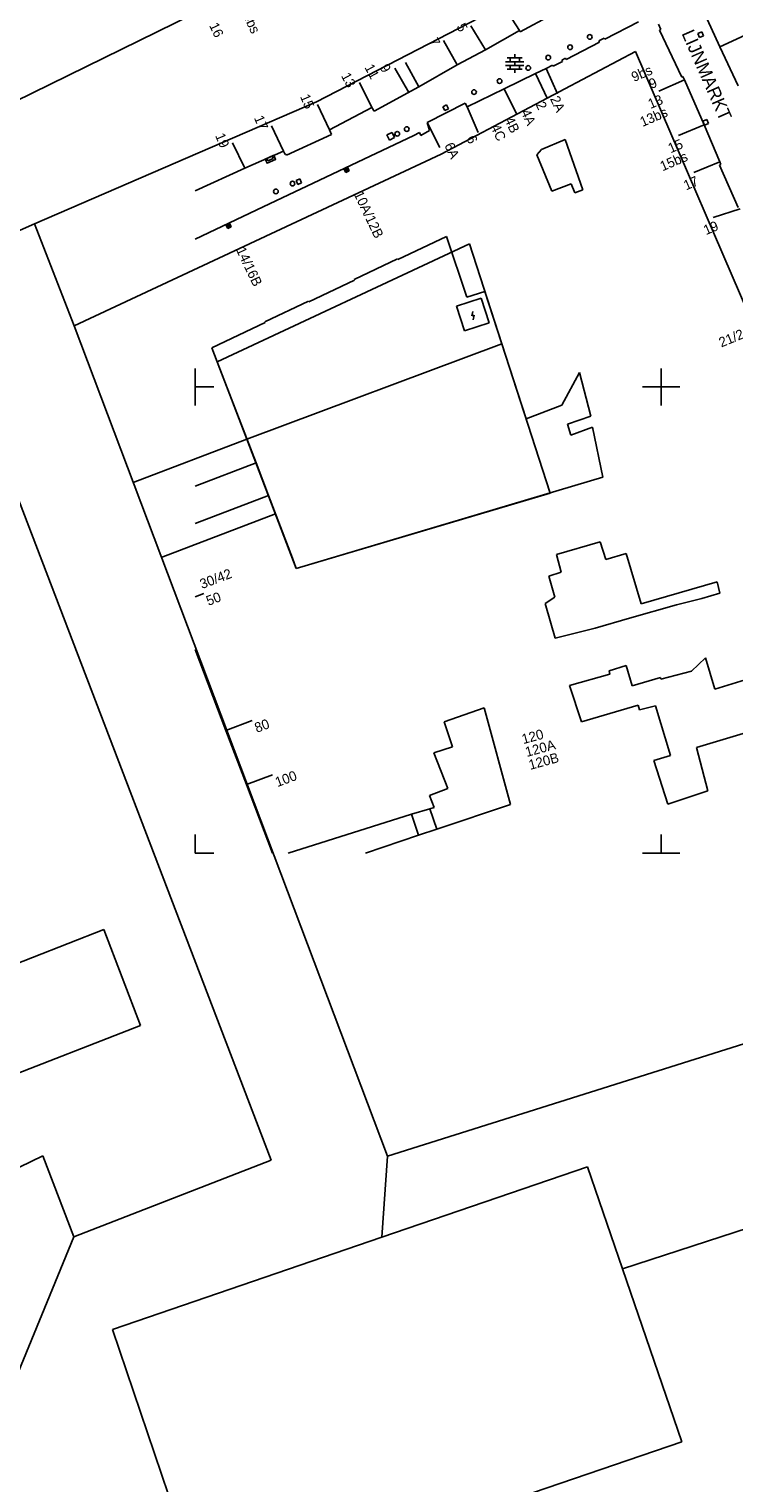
# Model space of a CAD drawing. Header units: millimetres. Extents: x 135944 to 142000, y 454200 to 456692.
# Tile 23 of 153: x 136632 to 136708, y 455632 to 455788. Entities that reach past the tile are written whole.
import ezdxf
from ezdxf.enums import TextEntityAlignment as Align

# ---------------------------------------------------------------- set-up
doc = ezdxf.new("R2010")
doc.units = ezdxf.units.MM
for name, color, linetype in [('TotaalGBKN2013_Bistad', 251, 'Continuous'), ('TotaalGBKN2013X$0$Contouren', 251, 'Continuous'), ('TotaalGBKN2013X$0$Xref', 251, 'Continuous')]:
    doc.layers.add(name, color=color, linetype=linetype)
doc.styles.add('TotaalGBKN2013X$0$GBKN binnenstad 2009$0$Standard', font='txt')

# ---------------------------------------------------------------- blocks, each defined once
blk = doc.blocks.new('TotaalGBKN2013X$0$GBKN binnenstad 2009')
at = {"layer": 'TotaalGBKN2013_Bistad'}
for p, q in [((136684796, 455788225), (136683150, 455790773)), ((136688215, 455789885), (136684885, 455788091)), ((136693956, 455787292), (136697573, 455789178)), ((136699964, 455788330), (136699702, 455788901)), ((136704932, 455789449), (136706307, 455786475)), ((136681159, 455786150), (136679590, 455788733)), ((136681159, 455786150), (136684796, 455788225)), ((136684885, 455788091), (136684796, 455788225)), ((136693296, 455787116), (136693886, 455787425)), ((136693886, 455787425), (136693956, 455787292)), ((136699822, 455788265), (136699964, 455788330)), ((136702207, 455783235), (136699822, 455788265)), ((136704342, 455788086), (136703929, 455787907)), ((136703929, 455787907), (136704108, 455787494)), ((136704108, 455787494), (136704521, 455787673)), ((136704521, 455787673), (136704342, 455788086)), ((136706298, 455786471), (136709014, 455787750)), ((136678130, 455784547), (136676648, 455787169)), ((136678130, 455784547), (136681159, 455786150)), ((136689805, 455785123), (136693366, 455786983)), ((136693366, 455786983), (136693296, 455787116)), ((136706307, 455786475), (136708241, 455782295)), ((136672939, 455781593), (136671445, 455784210)), ((136674018, 455782180), (136672566, 455784816)), ((136674018, 455782180), (136678130, 455784547)), ((136683305, 455784889), (136685265, 455784889)), ((136683305, 455784489), (136685265, 455784489)), ((136683485, 455785289), (136685085, 455785289)), ((136683785, 455784889), (136683785, 455785289)), ((136683785, 455784089), (136683785, 455784489)), ((136684285, 455785289), (136684285, 455785689)), ((136684285, 455784489), (136684285, 455784889)), ((136684785, 455784889), (136684785, 455785289)), ((136684785, 455784089), (136684785, 455784489)), ((136687648, 455784165), (136688341, 455784527)), ((136688341, 455784527), (136688411, 455784395)), ((136688411, 455784395), (136689400, 455784911)), ((136689330, 455785044), (136689735, 455785257)), ((136689400, 455784911), (136689330, 455785044)), ((136689735, 455785257), (136689805, 455785123)), ((136668955, 455779979), (136667632, 455782673)), ((136683143, 455781969), (136686518, 455783614)), ((136683485, 455784089), (136685085, 455784089)), ((136684285, 455783689), (136684285, 455784089)), ((136686518, 455783614), (136687648, 455784165)), ((136686518, 455783614), (136687815, 455780909)), ((136687648, 455784165), (136688872, 455781425)), ((136702485, 455782950), (136699738, 455781742)), ((136702334, 455783291), (136702207, 455783235)), ((136702484, 455782950), (136702334, 455783291)), ((136704605, 455778126), (136702484, 455782950)), ((136674018, 455782180), (136669227, 455779572)), ((136679176, 455780036), (136683143, 455781969)), ((136683143, 455781969), (136684468, 455779278)), ((136664426, 455777593), (136663152, 455780310)), ((136664426, 455777593), (136668955, 455779979)), ((136669227, 455779572), (136668955, 455779979)), ((136678967, 455780450), (136674905, 455778375)), ((136676987, 455780244), (136676586, 455780039)), ((136676586, 455780039), (136676791, 455779638)), ((136676791, 455779638), (136677192, 455779843)), ((136677192, 455779843), (136676987, 455780244)), ((136679176, 455780036), (136678967, 455780450)), ((136679176, 455780036), (136680371, 455777281)), ((136659474, 455775294), (136658212, 455778016)), ((136674905, 455778375), (136675133, 455777523)), ((136674905, 455778375), (136676266, 455775702)), ((136704605, 455778126), (136701840, 455776964)), ((136704879, 455778684), (136704467, 455778504)), ((136704467, 455778504), (136704647, 455778092)), ((136706274, 455774156), (136704605, 455778126)), ((136704647, 455778092), (136705059, 455778272)), ((136705059, 455778272), (136704879, 455778684)), ((136673451, 455776971), (136657295, 455769308)), ((136659810, 455774876), (136664642, 455777084)), ((136664642, 455777084), (136664426, 455777593)), ((136671146, 455777310), (136670585, 455777045)), ((136670585, 455777045), (136670850, 455776484)), ((136670850, 455776484), (136671411, 455776749)), ((136671411, 455776749), (136671146, 455777310)), ((136673451, 455776971), (136674087, 455777287)), ((136674087, 455777287), (136674233, 455776988)), ((136674233, 455776988), (136675133, 455777523)), ((136687144, 455775453), (136689688, 455776538)), ((136689688, 455776538), (136691585, 455771162)), ((136655357, 455773485), (136654021, 455776174)), ((136655357, 455773485), (136659474, 455775294)), ((136659474, 455775294), (136659649, 455774934)), ((136659649, 455774934), (136659758, 455774984)), ((136659758, 455774984), (136659810, 455774876)), ((136686659, 455774895), (136687144, 455775453)), ((136688269, 455771009), (136686659, 455774895)), ((136650000, 455771045), (136655357, 455773485)), ((136657825, 455774264), (136657711, 455774520)), ((136658385, 455774511), (136657825, 455774264)), ((136658271, 455774767), (136658385, 455774511)), ((136666362, 455773567), (136665974, 455773383)), ((136665974, 455773383), (136666158, 455772995)), ((136666334, 455773487), (136666054, 455773355)), ((136666054, 455773355), (136666186, 455773075)), ((136666305, 455773408), (136666133, 455773326)), ((136666133, 455773326), (136666215, 455773154)), ((136666277, 455773328), (136666213, 455773298)), ((136666213, 455773298), (136666243, 455773234)), ((136666243, 455773234), (136666307, 455773264)), ((136666307, 455773264), (136666277, 455773328)), ((136666387, 455773236), (136666305, 455773408)), ((136666466, 455773207), (136666334, 455773487)), ((136666546, 455773179), (136666362, 455773567)), ((136706274, 455774156), (136703508, 455772993)), ((136706269, 455773805), (136706397, 455773862)), ((136708244, 455769249), (136706269, 455773805)), ((136706397, 455773862), (136706274, 455774156)), ((136661246, 455772322), (136660832, 455772146)), ((136660832, 455772146), (136661008, 455771732)), ((136661008, 455771732), (136661422, 455771908)), ((136661422, 455771908), (136661246, 455772322)), ((136666158, 455772995), (136666546, 455773179)), ((136666186, 455773075), (136666466, 455773207)), ((136666215, 455773154), (136666387, 455773236)), ((136688269, 455771009), (136690327, 455771773)), ((136690327, 455771773), (136690723, 455770811)), ((136690723, 455770811), (136691585, 455771162)), ((136657295, 455769308), (136650000, 455765848)), ((136708457, 455769102), (136705590, 455768168)), ((136653707, 455767565), (136653319, 455767381)), ((136653319, 455767381), (136653503, 455766993)), ((136653679, 455767485), (136653399, 455767353)), ((136653399, 455767353), (136653531, 455767073)), ((136653650, 455767406), (136653478, 455767324)), ((136653478, 455767324), (136653560, 455767152)), ((136653503, 455766993), (136653891, 455767177)), ((136653531, 455767073), (136653811, 455767205)), ((136653622, 455767326), (136653558, 455767296)), ((136653558, 455767296), (136653588, 455767232)), ((136653560, 455767152), (136653732, 455767234)), ((136653588, 455767232), (136653652, 455767262)), ((136653652, 455767262), (136653622, 455767326)), ((136653732, 455767234), (136653650, 455767406)), ((136653811, 455767205), (136653679, 455767485)), ((136653891, 455767177), (136653707, 455767565)), ((136676986, 455766155), (136671766, 455763677)), ((136676986, 455766155), (136679167, 455759645)), ((136671732, 455763750), (136667062, 455761534)), ((136671766, 455763677), (136671732, 455763750)), ((136667096, 455761461), (136662191, 455759133)), ((136667062, 455761534), (136667096, 455761461)), ((136678061, 455758661), (136680691, 455759511)), ((136679167, 455759645), (136681082, 455760244)), ((136680691, 455759511), (136681541, 455756881)), ((136681082, 455760244), (136685506, 455746583)), ((136662157, 455759206), (136657478, 455756985)), ((136662191, 455759133), (136662157, 455759206)), ((136678911, 455756031), (136678061, 455758661)), ((136679705, 455757620), (136679811, 455758106)), ((136679943, 455757696), (136679705, 455757620)), ((136679837, 455757210), (136679943, 455757696)), ((136657512, 455756912), (136651803, 455754202)), ((136657478, 455756985), (136657512, 455756912)), ((136681541, 455756881), (136678911, 455756031)), ((136652666, 455751955), (136651803, 455754202)), ((136650000, 455750000), (136650000, 455752000)), ((136656541, 455741871), (136652666, 455751955)), ((136689336, 455748035), (136691231, 455751556)), ((136691231, 455751556), (136692437, 455746887)), ((136700000, 455750000), (136700000, 455752000)), ((136650000, 455750000), (136652000, 455750000)), ((136650000, 455748000), (136650000, 455750000)), ((136698000, 455750000), (136700000, 455750000)), ((136700000, 455750000), (136702000, 455750000)), ((136700000, 455748000), (136700000, 455750000)), ((136685506, 455746583), (136689336, 455748035)), ((136692437, 455746887), (136689944, 455746012)), ((136689944, 455746012), (136690295, 455744845)), ((136692630, 455745699), (136690295, 455744845)), ((136693755, 455740320), (136692630, 455745699)), ((136650000, 455739382), (136656541, 455741871)), ((136656541, 455741871), (136657883, 455738379)), ((136693755, 455740320), (136660857, 455730545)), ((136657883, 455738379), (136650000, 455735377)), ((136660442, 455731638), (136657883, 455738379)), ((136688774, 455732032), (136693453, 455733392)), ((136693453, 455733392), (136694047, 455731500)), ((136660857, 455730545), (136660442, 455731638)), ((136689279, 455730127), (136688774, 455732032)), ((136694047, 455731500), (136696242, 455732152)), ((136697867, 455726755), (136696242, 455732152)), ((136687950, 455729697), (136689279, 455730127)), ((136688595, 455727469), (136687950, 455729697)), ((136706006, 455729115), (136697867, 455726755)), ((136706303, 455727874), (136706006, 455729115)), ((136650000, 455727503), (136650927, 455727854)), ((136687566, 455726773), (136688595, 455727469)), ((136688157, 455724673), (136687566, 455726773)), ((136696583, 455725213), (136701639, 455726655)), ((136701639, 455726655), (136704348, 455727330)), ((136704348, 455727330), (136706303, 455727874)), ((136692928, 455724142), (136696583, 455725213)), ((136688614, 455723047), (136688157, 455724673)), ((136688614, 455723047), (136692928, 455724142)), ((136650000, 455721864), (136653313, 455713178)), ((136704759, 455720938), (136703246, 455719530)), ((136705740, 455717587), (136704759, 455720938)), ((136694496, 455719205), (136690173, 455717995)), ((136696248, 455720123), (136694420, 455719543)), ((136694420, 455719543), (136694496, 455719205)), ((136696893, 455717963), (136696248, 455720123)), ((136699930, 455718836), (136696893, 455717963)), ((136699974, 455718657), (136699930, 455718836)), ((136703246, 455719530), (136699974, 455718657)), ((136710398, 455719014), (136705740, 455717587)), ((136691445, 455714074), (136690173, 455717995)), ((136681010, 455715583), (136676735, 455714106)), ((136683824, 455705237), (136681010, 455715583)), ((136697519, 455715862), (136691445, 455714074)), ((136697667, 455715383), (136697519, 455715862)), ((136699403, 455715802), (136697667, 455715383)), ((136700988, 455710488), (136699403, 455715802)), ((136653313, 455713178), (136656119, 455714241)), ((136676735, 455714106), (136677598, 455711424)), ((136653313, 455713178), (136655519, 455707352)), ((136712012, 455713795), (136703778, 455711354)), ((136677598, 455711424), (136675620, 455710782)), ((136703778, 455711354), (136704987, 455706707)), ((136675620, 455710782), (136677103, 455706948)), ((136699201, 455709934), (136700988, 455710488)), ((136699201, 455709934), (136700727, 455705262)), ((136655519, 455707352), (136658325, 455708415)), ((136655519, 455707352), (136658305, 455700000)), ((136677103, 455706948), (136675152, 455706195)), ((136700727, 455705262), (136704987, 455706707)), ((136673214, 455704177), (136675195, 455704754)), ((136675152, 455706195), (136675649, 455704907)), ((136675649, 455704907), (136675195, 455704754)), ((136675924, 455702580), (136675195, 455704754)), ((136675924, 455702580), (136683824, 455705237)), ((136659992, 455700000), (136673214, 455704177)), ((136673214, 455704177), (136673955, 455701920)), ((136650000, 455700000), (136650000, 455702000)), ((136673955, 455701920), (136668274, 455700000)), ((136673955, 455701920), (136675924, 455702580)), ((136700000, 455700000), (136700000, 455702000)), ((136650000, 455700000), (136652000, 455700000)), ((136698000, 455700000), (136700000, 455700000)), ((136700000, 455700000), (136702000, 455700000))]:
    blk.add_line(p, q, dxfattribs=at)
for centre in [(136692332, 455787542), (136690232, 455786432), (136685742, 455784212), (136687882, 455785322), (136682662, 455782812), (136679922, 455781632), (136671691, 455777152), (136672711, 455777662), (136660451, 455771812), (136658671, 455770972)]:
    blk.add_circle(centre, 250, dxfattribs=at)
blk.add_3dface([(136657528, 455774439), (136658453, 455774847), (136658647, 455774407), (136657722, 455773999)], dxfattribs=at)
at = {"layer": 'TotaalGBKN2013_Bistad', "style": 'TotaalGBKN2013X$0$GBKN binnenstad 2009$0$Standard'}
for s, rotation, p in [('14bs', 294.9966, (136655262.6, 455790782.7)), ('16', 294.9966, (136651966.6, 455789009.7)), ('2A', 294.8691, (136688535.1, 455781137.6)), ('4A', 294.8725, (136685401.1, 455779712.7)), ('2', 294.8691, (136686996.1, 455780532.6)), ('4C', 294.8725, (136682165.1, 455778117.7)), ('4B', 294.8691, (136683650.1, 455778899.6)), ('6', 294.8691, (136679553.1, 455776903.6)), ('6A', 294.8725, (136677199.1, 455776136.7)), ('10A/12B', 295.3766, (136667473.1, 455770942.9)), ('14/16B', 295.3766, (136654859.1, 455764934.9)), ('30/42', 20.7669, (136650566.1, 455728816.8)), ('50', 20.7669, (136651249.1, 455727012.8)), ('80', 20.7669, (136656441.1, 455713398.8)), ('120', 15.2127, (136685065.7, 455712203.5)), ('120A', 15.2127, (136685436.7, 455710823.5)), ('120B', 15.2127, (136685809.7, 455709441.5)), ('100', 20.7669, (136658647.1, 455707571.8))]:
    blk.add_text(s, height=1054, rotation=rotation, dxfattribs=at).set_placement(p, align=Align.MIDDLE_LEFT)
for s, rotation, p in [('5', 298.3123, (136678838.6, 455788225.2)), ('7', 298.3123, (136675893.8, 455786668.3)), ('11', 298.3123, (136669351.8, 455783159.1)), ('9', 298.3123, (136670613.9, 455783852.1)), ('9bs', 23.2521, (136698957.1, 455784080.9)), ('13', 298.3123, (136666837.8, 455782246.5)), ('9', 23.2521, (136699463.6, 455782743.8)), ('15', 292.8569, (136662339.4, 455779913.9)), ('13', 23.2521, (136700094.4, 455780912.7)), ('13bs', 23.2521, (136700598.5, 455779573.1)), ('17', 292.8569, (136657397.2, 455777627.3)), ('19', 292.8569, (136653229.4, 455775731.8)), ('15', 23.2521, (136702242.2, 455776155.2)), ('15bs', 23.2521, (136702746.5, 455774816.6)), ('17', 23.2521, (136703902.8, 455772181)), ('19', 23.2521, (136706038.2, 455767378.5)), ('21/21C', 22.3939, (136710448.3, 455756449.9))]:
    blk.add_text(s, height=1054, rotation=rotation, dxfattribs=at).set_placement(p, align=Align.MIDDLE_RIGHT)
blk.add_text('LIJNMARKT', height=1400, rotation=293.694436, dxfattribs=at).set_placement((136704882.9, 455783447), align=Align.MIDDLE)

msp = doc.modelspace()

# ---------------------------------------------------------------- linework, layer by layer
at = {"layer": 'TotaalGBKN2013X$0$Contouren'}
for p, q in [((136689.08, 455809.27), (136604.19, 455767.64)), ((136693.54, 455796.37), (136663.04, 455780.59)), ((136697.26, 455785.97), (136676.4, 455774.97)), ((136717.22, 455739.56), (136697.26, 455785.97)), ((136663.04, 455780.59), (136632.79, 455767.49)), ((136676.4, 455774.97), (136637.05, 455756.55)), ((136608.67, 455757.05), (136632.79, 455767.49)), ((136637.05, 455756.55), (136632.79, 455767.49)), ((136679.43, 455765.35), (136652.38, 455752.69)), ((136682.9, 455754.62), (136679.43, 455765.35)), ((136637.05, 455756.55), (136670.63, 455667.5)), ((136682.9, 455754.62), (136655.55, 455744.41)), ((136688.08, 455738.63), (136682.9, 455754.62)), ((136625.63, 455752.1), (136658.18, 455667.08)), ((136652.38, 455752.69), (136655.55, 455744.41)), ((136643.36, 455739.77), (136655.55, 455744.41)), ((136655.55, 455744.41), (136660.86, 455730.54)), ((136660.86, 455730.54), (136688.08, 455738.63)), ((136646.38, 455731.72), (136658.62, 455736.38)), ((136640.2, 455691.81), (136623.48, 455685.27)), ((136644.14, 455681.54), (136640.2, 455691.81)), ((136628.34, 455675.36), (136644.14, 455681.54)), ((136670.63, 455667.5), (136710.9, 455680.21)), ((136621.98, 455661.93), (136633.67, 455667.53)), ((136633.67, 455667.53), (136637.01, 455658.85)), ((136670.63, 455667.5), (136670.05, 455658.81)), ((136658.18, 455667.08), (136637.01, 455658.85)), ((136670.05, 455658.81), (136692.1, 455666.36)), ((136692.1, 455666.36), (136695.85, 455655.42)), ((136710.91, 455660.33), (136695.85, 455655.42)), ((136637.01, 455658.85), (136629.87, 455641.53)), ((136641.14, 455648.92), (136670.05, 455658.81)), ((136695.85, 455655.42), (136702.2, 455636.88)), ((136651.14, 455619.46), (136641.14, 455648.92)), ((136702.2, 455636.88), (136651.14, 455619.46))]:
    msp.add_line(p, q, dxfattribs=at)

# ---------------------------------------------------------------- block references
at = {"layer": 'TotaalGBKN2013X$0$Xref', "xscale": 0.0009999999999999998, "yscale": 0.0009999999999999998, "zscale": 0.0009999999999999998}
msp.add_blockref('TotaalGBKN2013X$0$GBKN binnenstad 2009', (0, 0), dxfattribs=at)

doc.saveas('drawing.dxf')
